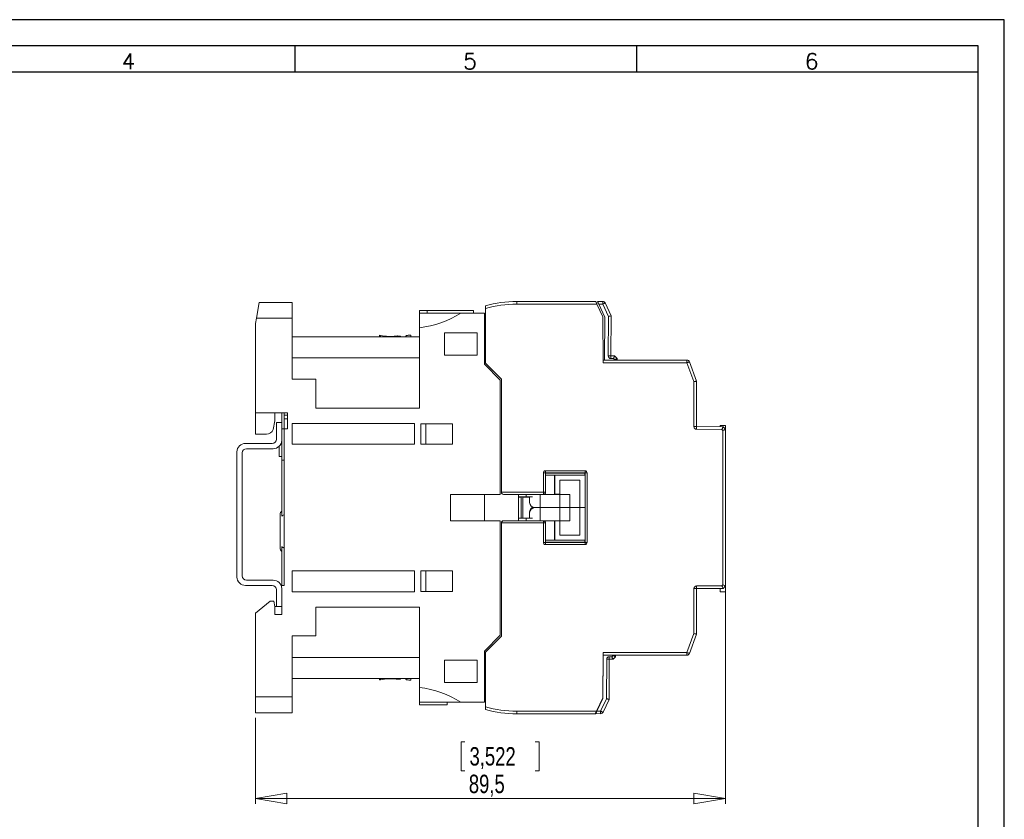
# Model space of a CAD drawing. Header units: millimetres. Extents: x 0 to 420, y 0 to 297.
# Tile 13 of 13: x 233 to 420, y 145 to 297. Entities that reach past the tile are written whole.
import ezdxf

# ---------------------------------------------------------------- set-up
doc = ezdxf.new("R2010")
doc.units = ezdxf.units.MM
doc.layers.add('FORMATO', color=7, linetype='Continuous')
doc.styles.add('SLDTEXTSTYLE0', font='ROMANS')
doc.styles.add('SLDTEXTSTYLE1', font='TXT', dxfattribs={"width": 0.605})
doc.styles.add('SLDTEXTSTYLE2', font='TXT', dxfattribs={"width": 0.569583})
doc.styles.add('SLDTEXTSTYLE3', font='TXT', dxfattribs={"width": 0.75})
doc.dimstyles.new('SLDDIMSTYLE0', dxfattribs={"dimtxt": 3.5, "dimasz": 6, "dimexe": 0, "dimexo": 0.0625, "dimgap": 0.875, "dimtad": 1, "dimdec": 1, "dimrnd": 1e-09, "dimzin": 12, "dimdsep": 46, "dimtxsty": 'SLDTEXTSTYLE3', "dimblk1": 'CLOSED', "dimblk2": 'CLOSED', "dimsah": 1, "dimcen": 0.09, "dimadec": 0, "dimazin": 3, "dimtfac": 1, "dimtdec": 1, "dimtofl": 0, "dimtmove": 0, "dimatfit": 3, "dimldrblk": 'CLOSED', "dimfxl": 0, "dimfrac": 2, "dimtolj": 1, "dimtzin": 12, "dimarcsym": 0})

# ---------------------------------------------------------------- blocks, each defined once
blk = doc.blocks.new('SW_NOTE_0')
at = {"color": 0, "linetype": 'Continuous', "lineweight": 0, "attachment_point": 1, "rotation": 90}
for s, insert, char_height, style in [('Sujeito a alteração sem aviso prévio. As informações contidas são valores de referência.                                                           Los valores demostrados pueden ser cambiados sin aviso previo. La información és de referencia solamente.', (-1.71, 0), 1.32292, 'SLDTEXTSTYLE2'), ('The values shown are subject to change without prior notice. The information is for reference only.', (0.06, 0), 1.3229, 'SLDTEXTSTYLE1')]:
    blk.add_mtext(s, dxfattribs=dict(at, insert=insert, char_height=char_height, style=style))
blk = doc.blocks.new('_CLOSED')
at = {"color": 0, "linetype": 'ByBlock', "lineweight": -2}
for p, q in [((-1, 0.166667), (0, 0)), ((-1, 0.166667), (-1, -0.166667)), ((0, 0), (-1, -0.166667)), ((0, 0), (-1, 0))]:
    blk.add_line(p, q, dxfattribs=at)
blk = doc.blocks.new('_D_2')
at = {"color": 7, "linetype": 'Continuous', "lineweight": 0}
for p, q in [((366.96, 188.31), (366.96, 147.91)), ((277.51, 164.21), (277.51, 147.91)), ((317.36, 159.7), (316.65, 159.7)), ((316.65, 159.7), (316.65, 154.15)), ((330.77, 159.7), (331.48, 159.7)), ((331.48, 159.7), (331.48, 154.15)), ((316.65, 154.15), (317.36, 154.15)), ((331.48, 154.15), (330.77, 154.15)), ((366.96, 148.91), (277.51, 148.91))]:
    blk.add_line(p, q, dxfattribs=at)
at = {"color": 7, "linetype": 'Continuous', "lineweight": 0, "xscale": 6, "yscale": 6, "rotation": 180.0000000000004}
blk.add_blockref('_CLOSED', (277.51, 148.91, -0.26), dxfattribs=at)
at = {"color": 7, "linetype": 'Continuous', "lineweight": 0, "xscale": 6, "yscale": 6}
blk.add_blockref('_CLOSED', (366.96, 148.91, -0.26), dxfattribs=at)
at = {"color": 7, "linetype": 'Continuous', "lineweight": 0, "char_height": 3.5, "attachment_point": 1, "style": 'SLDTEXTSTYLE3'}
for s, insert in [('3,522', (318.25, 158.66, -0.26)), ('89,5', (318.12, 153.42, -0.26))]:
    blk.add_mtext(s, dxfattribs=dict(at, insert=insert))

msp = doc.modelspace()

# ---------------------------------------------------------------- linework, layer by layer
at = {"color": 7, "linetype": 'Continuous', "lineweight": 15}
for p, q in [((277.69, 240.21), (278.22, 243.21)), ((278.22, 243.21), (284.51, 243.21)), ((284.51, 243.21), (284.51, 240.21)), ((308.71, 241.71), (310.21, 241.71)), ((308.71, 241.71), (308.71, 241.21)), ((310.21, 241.71), (310.21, 241.21)), ((310.21, 241.71), (319.01, 241.71)), ((319.01, 241.71), (319.01, 241.21)), ((321.26, 231.71), (321.26, 242.09)), ((327.26, 242.91), (327.26, 243.41)), ((327.26, 243.41), (342.26, 243.41)), ((342.5, 242.91), (327.26, 242.91)), ((342.5, 242.91), (343.61, 240.52)), ((342.61, 243.42), (343.61, 243.42)), ((343.99, 240.42), (342.84, 242.92)), ((343.61, 242.92), (342.84, 242.92)), ((344.69, 240.57), (343.61, 242.92)), ((344.06, 243.13), (345.19, 240.68)), ((277.51, 239.21), (277.69, 240.21)), ((284.51, 240.21), (277.69, 240.21)), ((284.51, 240.21), (284.51, 228.61)), ((316.62, 241.21), (308.71, 241.21)), ((308.71, 238.42), (308.71, 241.21)), ((321.11, 241.21), (316.62, 241.21)), ((321.11, 241.21), (321.11, 231.48)), ((343.65, 231.76), (343.61, 240.52)), ((343.95, 232.27), (343.99, 240.42)), ((344.65, 233.06), (344.69, 240.57)), ((345.19, 240.68), (345.15, 233.06)), ((277.51, 239.21), (277.51, 222.21)), ((308.71, 238.42), (308.71, 223.11)), ((284.51, 236.71), (308.71, 236.71)), ((301.11, 236.98), (301.11, 236.71)), ((305.11, 236.78), (305.11, 236.71)), ((306.11, 236.85), (306.11, 236.71)), ((307.11, 236.99), (307.11, 236.71)), ((319.71, 237.46), (313.51, 237.46)), ((313.51, 237.46), (313.51, 233.18)), ((319.71, 233.18), (319.71, 237.46)), ((321.11, 236.93), (321.26, 236.82)), ((308.71, 232.71), (284.51, 232.71)), ((313.51, 233.18), (319.71, 233.18)), ((345.15, 233.06), (345.85, 233.06)), ((345.64, 232.56), (345.15, 232.56)), ((345.85, 232.35), (345.64, 232.56)), ((345.85, 233.06), (346.35, 232.55)), ((345.85, 232.26), (345.85, 232.35)), ((346.35, 232.55), (346.35, 232.26)), ((324.11, 228.48), (321.11, 231.48)), ((324.31, 228.66), (321.26, 231.71)), ((343.65, 232.26), (345.47, 232.26)), ((359.62, 231.76), (343.65, 231.76)), ((345.85, 232.26), (343.95, 232.27)), ((343.97, 232.26), (343.95, 232.27)), ((345.45, 232.26), (345.45, 232.26)), ((346.35, 232.26), (359.62, 232.26)), ((359.62, 232.26), (359.62, 231.76)), ((360.96, 228.17), (359.62, 231.76)), ((360.08, 231.93), (361.46, 228.26)), ((284.51, 228.61), (289.01, 228.61)), ((289.01, 228.61), (289.01, 223.11)), ((324.31, 207.14), (324.31, 228.66)), ((324.11, 206.71), (324.11, 228.48)), ((360.96, 219.61), (360.96, 228.17)), ((361.46, 228.26), (361.46, 219.61)), ((289.01, 223.11), (308.71, 223.11)), ((283.61, 222.21), (277.51, 222.21)), ((277.51, 222.21), (277.51, 218.21)), ((281.19, 220.71), (281.24, 222.21)), ((282.51, 220.41), (282.51, 222.21)), ((283.01, 222.21), (283.01, 221.77)), ((283.61, 221.77), (283.01, 221.77)), ((283.01, 221.77), (283.01, 221.09)), ((283.61, 221.09), (283.01, 221.09)), ((283.01, 221.09), (283.01, 219.21)), ((283.61, 219.21), (283.61, 222.21)), ((280.9, 219.04), (281.19, 220.71)), ((281.51, 220.41), (281.51, 217.21)), ((282.51, 220.41), (281.51, 220.41)), ((282.51, 217.01), (282.51, 220.41)), ((282.51, 219.21), (283.01, 219.21)), ((283.01, 189.41), (283.01, 219.21)), ((283.61, 219.21), (283.01, 219.21)), ((284.51, 220.21), (307.81, 220.21)), ((284.51, 216.26), (284.51, 220.21)), ((307.81, 220.21), (307.81, 216.26)), ((309.01, 220.16), (315.01, 220.16)), ((309.01, 216.26), (309.01, 220.16)), ((309.91, 220.16), (309.91, 216.26)), ((315.01, 220.16), (315.01, 216.26)), ((361.46, 219.61), (360.96, 219.61)), ((361.46, 219.61), (366.49, 219.58)), ((365.96, 219.58), (365.96, 219.8)), ((365.96, 219.8), (366.96, 219.8)), ((366.49, 219.58), (366.96, 219.11)), ((366.96, 219.8), (366.96, 219.11)), ((279.61, 218.21), (277.51, 218.21)), ((366.28, 219.08), (361.46, 219.11)), ((366.46, 218.9), (366.28, 219.08)), ((366.46, 189.52), (366.46, 218.9)), ((366.96, 219.11), (366.96, 189.31)), ((280.71, 216.41), (275.61, 216.41)), ((282.01, 213.91), (282.01, 215.85)), ((282.51, 213.21), (282.51, 217.01)), ((307.81, 216.26), (284.51, 216.26)), ((315.01, 216.26), (309.01, 216.26)), ((274.01, 214.81), (274.01, 191.01)), ((275.01, 191.21), (275.01, 214.61)), ((275.81, 215.41), (280.91, 215.41)), ((282.01, 213.91), (282.51, 213.91)), ((282.51, 213.21), (283.01, 213.21)), ((282.51, 202.6), (282.51, 213.21)), ((332.3, 207.12), (332.3, 210.82)), ((332.7, 210.82), (332.3, 210.82)), ((332.7, 211.22), (340.23, 211.22)), ((332.7, 210.82), (332.7, 211.22)), ((332.7, 210.82), (332.7, 207.12)), ((340.23, 210.82), (332.7, 210.82)), ((332.71, 210.81), (332.7, 210.82)), ((332.71, 207.11), (332.71, 210.81)), ((340.21, 210.79), (332.71, 210.79)), ((334.45, 210.38), (332.71, 210.38)), ((334.45, 210.38), (334.45, 206.73)), ((334.45, 210.38), (334.45, 210.38)), ((334.46, 210.38), (334.45, 210.38)), ((340.21, 210.38), (334.45, 210.38)), ((334.46, 210.38), (334.46, 206.74)), ((340.23, 210.38), (334.46, 210.38)), ((340.21, 210.81), (340.23, 210.82)), ((340.21, 210.81), (340.21, 210.38)), ((340.23, 210.82), (340.23, 211.22)), ((340.23, 210.82), (340.63, 210.82)), ((340.23, 204.21), (340.23, 210.38)), ((340.23, 210.38), (340.34, 210.38)), ((340.63, 210.82), (340.63, 197.59)), ((335.43, 209.44), (339.23, 209.44)), ((335.43, 206.74), (335.43, 209.44)), ((339.23, 209.44), (339.23, 204.21)), ((324.11, 206.71), (314.61, 206.71)), ((314.61, 206.71), (314.61, 201.71)), ((321.11, 206.71), (321.11, 201.71)), ((324.31, 207.12), (324.31, 207.14)), ((324.31, 207.12), (332.3, 207.12)), ((324.71, 206.72), (324.71, 206.72)), ((332.3, 206.72), (324.71, 206.72)), ((328.48, 206.72), (324.71, 206.72)), ((327.56, 206.72), (327.56, 201.7)), ((329.03, 206.24), (327.56, 206.24)), ((328.06, 206.21), (327.56, 206.21)), ((328.06, 206.21), (328.08, 206.23)), ((328.06, 202.21), (328.06, 206.21)), ((328.08, 202.19), (328.08, 206.23)), ((329.68, 206.23), (328.38, 206.23)), ((328.38, 206.23), (328.38, 202.19)), ((328.48, 206.72), (332.31, 206.71)), ((329.68, 205.21), (329.68, 206.23)), ((331.68, 206.71), (331.68, 204.21)), ((332.3, 206.72), (332.3, 207.12)), ((332.7, 207.12), (332.3, 207.12)), ((332.31, 206.71), (332.3, 206.72)), ((332.4, 206.73), (335.43, 206.73)), ((334.45, 206.73), (332.42, 206.73)), ((332.7, 207.12), (332.71, 207.11)), ((334.46, 206.74), (334.45, 206.73)), ((334.46, 206.74), (335.43, 206.74)), ((337.33, 206.73), (335.43, 206.73)), ((335.43, 206.73), (335.43, 204.21)), ((337.33, 204.21), (337.33, 206.73)), ((330.68, 204.21), (331.68, 204.21)), ((331.68, 204.21), (331.68, 201.7)), ((331.68, 204.21), (335.43, 204.21)), ((335.43, 201.69), (335.43, 204.21)), ((335.43, 204.21), (337.33, 204.21)), ((337.33, 204.21), (337.33, 201.69)), ((339.23, 204.21), (337.33, 204.21)), ((339.23, 198.98), (339.23, 204.21)), ((339.23, 204.21), (340.23, 204.21)), ((340.23, 204.21), (340.23, 198.04)), ((340.34, 204.21), (340.23, 204.21)), ((282.21, 202.91), (282.21, 199.71)), ((329.68, 203.35), (329.68, 203.21)), ((329.68, 202.18), (329.68, 203.21)), ((314.61, 201.71), (324.11, 201.71)), ((324.11, 179.93), (324.11, 201.71)), ((324.31, 201.28), (324.31, 201.3)), ((332.3, 201.29), (324.31, 201.29)), ((324.31, 179.76), (324.31, 201.28)), ((324.71, 201.7), (324.71, 201.69)), ((324.71, 201.7), (328.48, 201.7)), ((324.71, 201.69), (332.3, 201.69)), ((327.56, 202.21), (328.06, 202.21)), ((327.56, 202.18), (329.03, 202.18)), ((328.06, 202.21), (328.08, 202.19)), ((328.38, 202.19), (329.68, 202.19)), ((332.31, 201.7), (328.48, 201.7)), ((332.3, 201.69), (332.31, 201.7)), ((332.3, 201.69), (332.3, 201.29)), ((332.3, 197.59), (332.3, 201.29)), ((332.7, 201.29), (332.3, 201.29)), ((335.43, 201.69), (332.4, 201.69)), ((334.45, 201.69), (332.42, 201.69)), ((332.71, 201.3), (332.7, 201.29)), ((332.7, 201.29), (332.7, 197.59)), ((332.71, 197.6), (332.71, 201.3)), ((334.46, 201.68), (334.45, 201.69)), ((334.45, 198.04), (334.45, 201.69)), ((334.46, 201.68), (335.43, 201.68)), ((334.46, 198.04), (334.46, 201.68)), ((335.43, 201.69), (337.33, 201.69)), ((335.43, 201.68), (335.43, 198.98)), ((282.21, 199.71), (282.21, 196.51)), ((335.43, 198.98), (339.23, 198.98)), ((282.51, 189.41), (282.51, 196.81)), ((332.7, 197.59), (332.3, 197.59)), ((332.71, 197.6), (332.7, 197.59)), ((332.7, 197.59), (332.7, 197.19)), ((332.7, 197.59), (340.23, 197.59)), ((340.23, 197.19), (332.7, 197.19)), ((334.45, 198.04), (332.71, 198.04)), ((332.71, 197.62), (340.21, 197.62)), ((334.46, 198.04), (334.45, 198.04)), ((340.23, 198.04), (334.46, 198.04)), ((340.21, 198.04), (340.21, 197.61)), ((340.21, 197.61), (340.23, 197.59)), ((340.23, 197.59), (340.23, 197.19)), ((340.23, 197.59), (340.63, 197.59)), ((284.51, 192.16), (307.81, 192.16)), ((284.51, 188.21), (284.51, 192.16)), ((307.81, 192.16), (307.81, 188.21)), ((309.01, 192.16), (315.01, 192.16)), ((309.01, 188.26), (309.01, 192.16)), ((309.91, 192.16), (309.91, 188.26)), ((315.01, 192.16), (315.01, 188.26)), ((275.61, 189.41), (280.71, 189.41)), ((280.91, 190.41), (275.81, 190.41)), ((282.51, 189.41), (283.01, 189.41)), ((361.46, 189.31), (366.28, 189.33)), ((366.28, 189.33), (366.46, 189.52)), ((366.96, 189.31), (366.49, 188.83)), ((366.96, 189.31), (366.96, 188.21)), ((281.51, 188.61), (281.51, 185.41)), ((282.51, 185.41), (282.51, 188.81)), ((307.81, 188.21), (284.51, 188.21)), ((315.01, 188.26), (309.01, 188.26)), ((360.96, 180.25), (360.96, 188.81)), ((361.46, 188.81), (360.96, 188.81)), ((366.49, 188.83), (361.46, 188.81)), ((361.46, 188.81), (361.46, 180.16)), ((365.96, 188.83), (365.96, 188.21)), ((366.96, 188.21), (365.96, 188.21)), ((277.51, 184.11), (280.34, 186.41)), ((281.04, 186.41), (280.34, 186.41)), ((281.21, 185.41), (281.04, 186.41)), ((277.51, 184.11), (277.51, 168.21)), ((281.21, 183.91), (281.21, 185.41)), ((281.51, 185.41), (281.21, 185.41)), ((281.21, 183.91), (282.51, 183.91)), ((281.51, 185.41), (282.51, 185.41)), ((282.51, 183.91), (282.51, 185.41)), ((308.71, 185.31), (289.01, 185.31)), ((289.01, 185.31), (289.01, 179.81)), ((308.71, 185.31), (308.71, 170)), ((321.11, 176.93), (324.11, 179.93)), ((359.62, 176.66), (360.96, 180.25)), ((361.46, 180.16), (360.08, 176.48)), ((289.01, 179.81), (284.51, 179.81)), ((284.51, 179.81), (284.51, 168.21)), ((321.26, 176.71), (324.31, 179.76)), ((321.11, 176.93), (321.11, 167.21)), ((321.26, 166.33), (321.26, 176.71)), ((343.61, 167.89), (343.65, 176.66)), ((343.65, 176.17), (343.61, 168.02)), ((343.65, 176.66), (359.62, 176.66)), ((345.55, 176.16), (343.65, 176.17)), ((359.62, 176.16), (345.47, 176.16)), ((345.48, 176.16), (345.49, 176.16)), ((345.55, 176.07), (345.55, 176.16)), ((345.6, 176.16), (345.6, 176.16)), ((346.05, 176.16), (346.05, 175.86)), ((359.62, 176.66), (359.62, 176.16)), ((284.51, 175.71), (308.71, 175.71)), ((313.51, 175.23), (313.51, 170.96)), ((319.71, 175.23), (313.51, 175.23)), ((319.71, 170.96), (319.71, 175.23)), ((344.31, 167.86), (344.35, 175.36)), ((344.85, 175.36), (344.81, 167.75)), ((344.85, 175.86), (345.34, 175.86)), ((345.55, 175.36), (344.85, 175.36)), ((345.34, 175.86), (345.55, 176.07)), ((346.05, 175.86), (345.55, 175.36)), ((308.71, 171.71), (284.51, 171.71)), ((301.11, 171.71), (301.11, 171.44)), ((305.11, 171.64), (305.11, 171.71)), ((306.11, 171.57), (306.11, 171.71)), ((307.11, 171.43), (307.11, 171.71)), ((313.51, 170.96), (319.71, 170.96)), ((321.26, 171.59), (321.11, 171.49)), ((308.71, 170), (308.71, 167.21)), ((277.51, 168.21), (284.51, 168.21)), ((277.51, 165.21), (277.51, 168.21)), ((284.51, 168.21), (284.51, 165.21)), ((308.71, 167.21), (316.62, 167.21)), ((308.71, 166.71), (308.71, 167.21)), ((314.01, 166.71), (314.01, 167.21)), ((321.11, 167.21), (316.62, 167.21)), ((343.61, 168.02), (342.43, 165.52)), ((343.61, 167.89), (342.5, 165.51)), ((343.2, 165.52), (344.31, 167.86)), ((344.81, 167.75), (343.66, 165.31)), ((284.51, 165.21), (277.51, 165.21)), ((314.01, 166.71), (308.71, 166.71)), ((327.26, 165.01), (327.26, 165.51)), ((327.26, 165.51), (342.5, 165.51)), ((342.26, 165.01), (327.26, 165.01)), ((343.2, 165.02), (342.27, 165.03)), ((342.43, 165.52), (343.2, 165.52))]:
    msp.add_line(p, q, dxfattribs=at)
at = {"color": 8, "linetype": 'Continuous', "lineweight": 15}
for p, q in [((301.31, 236.94), (301.31, 236.71)), ((304.31, 236.83), (304.31, 236.71)), ((340.23, 210.38), (340.23, 210.82)), ((329.03, 206.24), (329.03, 206.72)), ((329.03, 201.7), (329.03, 202.18)), ((340.23, 197.59), (340.23, 198.04)), ((301.31, 171.48), (301.31, 171.71)), ((304.31, 171.58), (304.31, 171.71))]:
    msp.add_line(p, q, dxfattribs=at)
at = {"color": 7, "linetype": 'Continuous', "lineweight": 15, "flags": 128}
for points in [[(342.26, 243.41), (342.27, 243.4), (342.28, 243.37), (342.3, 243.32), (342.33, 243.26), (342.37, 243.19), (342.41, 243.1), (342.45, 243.01), (342.5, 242.91)], [(342.84, 242.92), (342.8, 243.01), (342.76, 243.09), (342.72, 243.17), (342.69, 243.24), (342.66, 243.31), (342.64, 243.36), (342.62, 243.39), (342.61, 243.42), (342.61, 243.42)], [(343.61, 243.42), (343.61, 243.41), (343.61, 243.38), (343.61, 243.33), (343.61, 243.27), (343.61, 243.2), (343.61, 243.11), (343.61, 243.02), (343.61, 242.92)], [(344.06, 243.13), (344.05, 243.12), (344.03, 243.11), (343.99, 243.09), (343.93, 243.07), (343.86, 243.03), (343.78, 243), (343.7, 242.96), (343.61, 242.92)], [(345.19, 240.68), (345.18, 240.67), (345.15, 240.67), (345.11, 240.66), (345.04, 240.64), (344.97, 240.63), (344.88, 240.61), (344.79, 240.59), (344.69, 240.57)], [(345.15, 233.06), (345.14, 233.06), (345.11, 233.06), (345.07, 233.06), (345, 233.06), (344.93, 233.06), (344.84, 233.06), (344.75, 233.06), (344.65, 233.06)], [(345.15, 233.06), (345.15, 233.05), (345.15, 233.02), (345.15, 232.98), (345.15, 232.91), (345.15, 232.84), (345.15, 232.75), (345.15, 232.66), (345.15, 232.56)], [(345.85, 233.06), (345.85, 233.05), (345.83, 233.02), (345.81, 232.97), (345.79, 232.91), (345.76, 232.83), (345.72, 232.75), (345.68, 232.65), (345.64, 232.56)], [(346.35, 232.55), (346.34, 232.55), (346.31, 232.54), (346.26, 232.52), (346.2, 232.49), (346.12, 232.46), (346.04, 232.43), (345.94, 232.39), (345.85, 232.35)], [(346.34, 232.25), (346.34, 232.25), (346.31, 232.25), (346.26, 232.25), (346.2, 232.25), (346.12, 232.26), (346.04, 232.26), (345.94, 232.26), (345.85, 232.26)], [(359.62, 231.76), (359.71, 231.79), (359.8, 231.83), (359.88, 231.86), (359.95, 231.88), (360.01, 231.9), (360.05, 231.92), (360.08, 231.93), (360.08, 231.93)], [(361.46, 228.26), (361.45, 228.26), (361.42, 228.25), (361.38, 228.24), (361.32, 228.23), (361.24, 228.22), (361.15, 228.2), (361.06, 228.19), (360.96, 228.17)], [(361.46, 219.61), (361.46, 219.6), (361.46, 219.57), (361.46, 219.52), (361.46, 219.46), (361.46, 219.39), (361.46, 219.3), (361.46, 219.21), (361.46, 219.11)], [(366.49, 219.58), (366.48, 219.57), (366.47, 219.54), (366.45, 219.5), (366.43, 219.44), (366.4, 219.36), (366.36, 219.27), (366.32, 219.18), (366.28, 219.08)], [(366.96, 219.11), (366.96, 219.11), (366.93, 219.1), (366.9, 219.08), (366.85, 219.06), (366.78, 219.03), (366.71, 219), (366.63, 218.97), (366.55, 218.94), (366.46, 218.9)], [(361.46, 188.81), (361.46, 188.82), (361.46, 188.85), (361.46, 188.89), (361.46, 188.95), (361.46, 189.03), (361.46, 189.12), (361.46, 189.21), (361.46, 189.31)], [(366.49, 188.83), (366.48, 188.84), (366.47, 188.87), (366.45, 188.92), (366.43, 188.98), (366.4, 189.06), (366.36, 189.14), (366.32, 189.24), (366.28, 189.33)], [(366.96, 189.31), (366.95, 189.31), (366.92, 189.32), (366.88, 189.34), (366.82, 189.37), (366.74, 189.4), (366.65, 189.44), (366.56, 189.48), (366.46, 189.52)], [(361.46, 180.16), (361.45, 180.16), (361.42, 180.17), (361.38, 180.17), (361.32, 180.19), (361.24, 180.2), (361.15, 180.21), (361.06, 180.23), (360.96, 180.25)], [(345.55, 176.16), (345.65, 176.16), (345.74, 176.16), (345.83, 176.16), (345.91, 176.16), (345.97, 176.16), (346.01, 176.16), (346.04, 176.16), (346.05, 176.16)], [(360.08, 176.48), (360.08, 176.49), (360.05, 176.5), (360.01, 176.51), (359.95, 176.53), (359.88, 176.56), (359.8, 176.59), (359.71, 176.62), (359.62, 176.66)], [(344.85, 175.36), (344.84, 175.36), (344.81, 175.36), (344.76, 175.36), (344.7, 175.36), (344.63, 175.36), (344.54, 175.36), (344.45, 175.36), (344.35, 175.36)], [(344.85, 175.36), (344.85, 175.37), (344.85, 175.4), (344.85, 175.45), (344.85, 175.51), (344.85, 175.58), (344.85, 175.67), (344.85, 175.76), (344.85, 175.86)], [(345.55, 175.36), (345.54, 175.37), (345.53, 175.4), (345.51, 175.44), (345.49, 175.5), (345.46, 175.58), (345.42, 175.67), (345.38, 175.76), (345.34, 175.86)], [(346.05, 175.86), (346.04, 175.86), (346.01, 175.87), (345.97, 175.89), (345.9, 175.92), (345.83, 175.95), (345.74, 175.98), (345.65, 176.02), (345.55, 176.07)], [(344.81, 167.75), (344.8, 167.75), (344.77, 167.75), (344.72, 167.76), (344.66, 167.78), (344.59, 167.8), (344.5, 167.82), (344.41, 167.84), (344.31, 167.86)], [(342.19, 165.03), (342.2, 165.04), (342.21, 165.06), (342.23, 165.11), (342.26, 165.17), (342.3, 165.25), (342.34, 165.33), (342.38, 165.43), (342.43, 165.52)], [(342.5, 165.51), (342.45, 165.41), (342.41, 165.32), (342.37, 165.23), (342.33, 165.15), (342.3, 165.09), (342.28, 165.05), (342.27, 165.02), (342.26, 165.01)], [(343.2, 165.52), (343.2, 165.42), (343.2, 165.33), (343.2, 165.24), (343.2, 165.17), (343.2, 165.1), (343.2, 165.06), (343.2, 165.03), (343.2, 165.02)], [(343.66, 165.31), (343.65, 165.31), (343.62, 165.32), (343.58, 165.34), (343.52, 165.37), (343.45, 165.4), (343.38, 165.44), (343.29, 165.48), (343.2, 165.52)]]:
    msp.add_lwpolyline(points, dxfattribs=at)
at = {"color": 7, "linetype": 'Continuous', "lineweight": 15}
for centre, radius, start, end in [((327.26, 220.51), 22.9, 90, 105.1893), ((327.26, 220.51), 22.4, 90, 105.5368), ((343.61, 242.92), 0.5, 24.7, 89.7), ((306.56, 257.09), 18.8, 276.5775, 302.341), ((303.17, 246.84), 10.07, 259.3846, 276.5239), ((345.15, 233.06), 0.5, 179.7, 269.7), ((359.62, 231.76), 0.5, 20.556, 90), ((361.46, 219.61), 0.5, 180, 269.7), ((279.61, 219.62), 1.41, 270, 335.6163), ((275.61, 214.81), 1.6, 90, 180), ((280.71, 217.21), 0.8, 270, 0), ((280.91, 217.01), 1.6, 270, 0), ((275.81, 214.61), 0.8, 90, 180), ((332.7, 210.82), 0.4, 90, 180), ((340.23, 210.82), 0.4, 0, 90), ((332.3, 207.12), 0.4, 270.0817, 359.9185), ((330.68, 205.21), 1, 180, 270), ((330.68, 203.21), 1, 90, 180), ((283.01, 202.91), 0.8, 128.6822, 180), ((332.3, 201.29), 0.4, 0.0814, 89.9185), ((332.7, 197.59), 0.4, 180, 270), ((340.23, 197.59), 0.4, 270, 0), ((283.01, 196.51), 0.8, 180, 231.3178), ((275.81, 191.21), 0.8, 180, 270), ((275.61, 191.01), 1.6, 180, 270), ((280.71, 188.61), 0.8, 0, 90), ((280.91, 188.81), 1.6, 0, 90), ((361.46, 188.81), 0.5, 90.3, 180), ((359.62, 176.66), 0.5, 270, 339.444), ((344.85, 175.36), 0.5, 89.7, 179.7), ((303.17, 161.58), 10.07, 83.476, 100.6156), ((306.56, 151.32), 18.8, 57.659, 83.4225), ((327.26, 187.91), 22.4, 254.4632, 270), ((327.26, 187.91), 22.9, 254.8107, 270), ((343.2, 165.52), 0.5, 269.7, 334.7)]:
    msp.add_arc(centre, radius, start, end, dxfattribs=at)
for centre, major_axis, ratio, start_param, end_param in [((337.33, 209.44), (1.9, 0), 0.008727, 3.195634, 6.229144), ((324.71, 207.14), (0, -0.4), 0.999391, 4.712389, 4.747296), ((324.71, 207.12), (-0.288, 0.288), 0.965689, 0.802851, 2.338741), ((324.71, 207.12), (0, -0.4), 0.999391, 4.712389, 6.283185), ((328.38, 206.23), (0.3, 0), 0.005236, 1.570796, 3.136357), ((329.03, 206.23), (2, 0), 0.005236, 0.91513, 1.570796), ((332.31, 207.11), (0.315, -0.247), 0.998339, 5.378009, 6.947587), ((337.33, 206.74), (1.9, 0), 0.008727, 3.195634, 4.712389), ((330.68, 203.35), (0, 1), 0.999982, 0.374738, 1.570796), ((324.71, 201.3), (0, 0.4), 0.999391, 0, 1.570796), ((324.71, 201.29), (0.288, 0.288), 0.965689, 0.802851, 2.338741), ((324.71, 201.28), (0, 0.4), 0.999391, 1.53589, 1.570796), ((328.38, 202.19), (0.3, 0), 0.005236, 3.146829, 4.712389), ((329.03, 202.19), (2, 0), 0.005236, 4.712389, 5.368055), ((332.31, 201.3), (0.315, 0.247), 0.998339, 5.618784, 7.188362), ((337.33, 201.67), (1.9, 0), 0.008727, 1.570796, 3.087552), ((337.33, 198.97), (1.9, 0), 0.008727, 0.054041, 3.087552)]:
    msp.add_ellipse(centre, major_axis=major_axis, ratio=ratio, start_param=start_param, end_param=end_param, dxfattribs=at)
for points, knots in [([(321.26, 242.09), (321.26, 242.15), (321.26, 242.27), (321.26, 242.43), (321.26, 242.55), (321.26, 242.6), (321.26, 242.61), (321.26, 242.61)], [0, 0, 0, 0, 0.224912, 0.449966, 0.670741, 0.883724, 1, 1, 1, 1]), ([(301.31, 236.94), (301.27, 236.95), (301.19, 236.96), (301.12, 236.98), (301.12, 236.98), (301.12, 236.98)], [0, 0, 0, 0, 0.363168, 0.727052, 1, 1, 1, 1]), ([(305.11, 236.78), (305.11, 236.79), (305.1, 236.8), (305.01, 236.83), (304.88, 236.84), (304.72, 236.85), (304.55, 236.85), (304.41, 236.84), (304.34, 236.84), (304.31, 236.83)], [0, 0, 0, 0, 0.154191, 0.30859, 0.462188, 0.614253, 0.764997, 0.915202, 1, 1, 1, 1]), ([(307.11, 236.99), (307.11, 236.99), (307.1, 237.01), (307.01, 237.02), (306.89, 237.02), (306.73, 237.01), (306.56, 236.99), (306.4, 236.96), (306.26, 236.92), (306.16, 236.89), (306.12, 236.87), (306.11, 236.85), (306.11, 236.85)], [0, 0, 0, 0, 0.105983, 0.212147, 0.317107, 0.421429, 0.526432, 0.633128, 0.741819, 0.851962, 0.962338, 1, 1, 1, 1]), ([(282.51, 202.6), (282.57, 202.65), (282.69, 202.76), (282.88, 202.83), (282.99, 202.83), (283.01, 202.83)], [0, 0, 0, 0, 0.406951, 0.863071, 1, 1, 1, 1]), ([(283.01, 196.59), (282.99, 196.59), (282.89, 196.59), (282.73, 196.64), (282.59, 196.73), (282.53, 196.8), (282.51, 196.81)], [0, 0, 0, 0, 0.1347224, 0.5094038, 0.8963401, 1, 1, 1, 1]), ([(301.12, 171.44), (301.12, 171.44), (301.11, 171.44), (301.15, 171.45), (301.22, 171.46), (301.29, 171.47), (301.31, 171.48)], [0, 0, 0, 0, 0.087041, 0.442804, 0.799407, 1, 1, 1, 1]), ([(304.31, 171.58), (304.36, 171.58), (304.46, 171.57), (304.63, 171.57), (304.79, 171.57), (304.94, 171.58), (305.05, 171.6), (305.11, 171.62), (305.11, 171.63), (305.11, 171.64)], [0, 0, 0, 0, 0.1508215, 0.3018965, 0.4522668, 0.6025528, 0.7537145, 0.9063325, 1, 1, 1, 1]), ([(306.11, 171.57), (306.12, 171.56), (306.13, 171.54), (306.22, 171.51), (306.35, 171.47), (306.51, 171.44), (306.68, 171.42), (306.85, 171.4), (306.98, 171.4), (307.08, 171.41), (307.11, 171.42), (307.11, 171.43), (307.11, 171.43)], [0, 0, 0, 0, 0.108874, 0.217824, 0.327894, 0.438317, 0.547714, 0.65517, 0.760668, 0.865079, 0.969704, 1, 1, 1, 1]), ([(321.26, 165.81), (321.26, 165.81), (321.26, 165.82), (321.26, 165.91), (321.26, 166.03), (321.26, 166.18), (321.26, 166.28), (321.26, 166.33)], [0, 0, 0, 0, 0.205244, 0.410381, 0.618603, 0.833767, 1, 1, 1, 1])]:
    msp.add_open_spline(points, degree=3, knots=knots, dxfattribs=at)
at = {"layer": 'FORMATO'}
for p, q in [((420, 297), (0, 297)), ((420, 0), (420, 297)), ((415, 292), (25, 292)), ((285, 292), (285, 287)), ((350, 292), (350, 287)), ((415, 287), (415, 292)), ((415, 287), (25, 287)), ((415, 5), (415, 287))]:
    msp.add_line(p, q, dxfattribs=at)

# ---------------------------------------------------------------- block references
at = {"color": 7, "linetype": 'Continuous', "lineweight": 0}
msp.add_blockref('SW_NOTE_0', (417.59, 12.31), dxfattribs=at)

# ---------------------------------------------------------------- texts
at = {"layer": 'FORMATO', "char_height": 3, "attachment_point": 2, "style": 'SLDTEXTSTYLE0'}
for s, insert in [('4', (253.35, 290.6)), ('5', (318.35, 290.6)), ('6', (383.35, 290.6))]:
    msp.add_mtext(s, dxfattribs=dict(at, insert=insert))

# ---------------------------------------------------------------- dimensions: what is measured, and where the dimension line sits
at = {"color": 7, "linetype": 'Continuous', "lineweight": 0}
dim = msp.add_linear_dim(base=(277.51262124, 148.9084453), p1=(366.96262124, 189.3084453), p2=(277.51262124, 165.2084453), dimstyle='SLDDIMSTYLE0', dxfattribs=at)
dim.commit()
dim.dimension.update_dxf_attribs({"geometry": '_D_2', "text_midpoint": (324.06444858, 148.9084453), "dimtype": 160})

doc.saveas('drawing.dxf')
